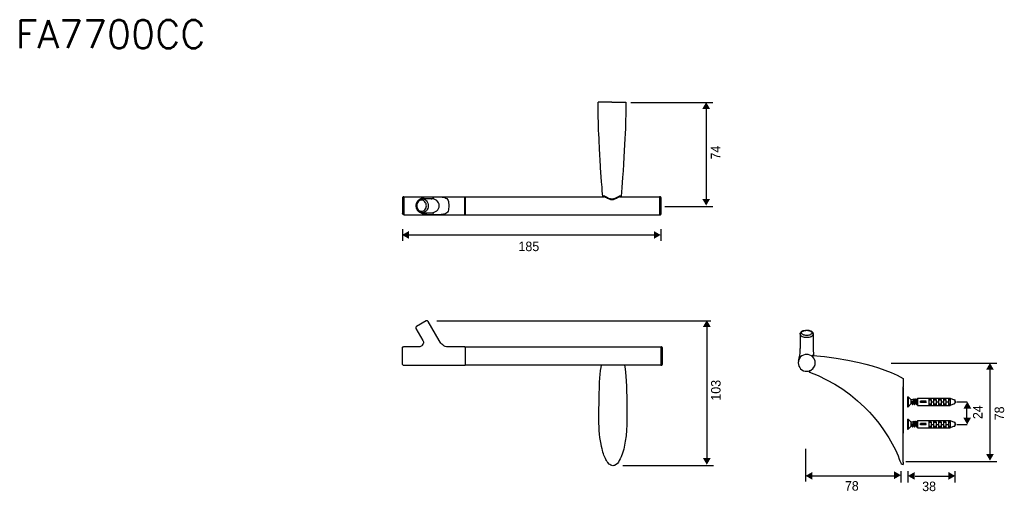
# Model space of a CAD drawing. Extents: x -1942 to -1414, y -1426 to -1174.
import ezdxf

# ---------------------------------------------------------------- set-up
doc = ezdxf.new("R2010")
doc.units = 0
doc.header["$LTSCALE"] = 23.1
doc.header["$MEASUREMENT"] = 0
doc.layers.get('0').update_dxf_attribs({"linetype": 'CONTINUOUS'})
doc.layers.add('_______1', color=160, linetype='CONTINUOUS')
doc.styles.get("Standard").update_dxf_attribs({"font": 'txt.shx', "bigfont": 'whgtxt.shx'})
doc.styles.add('STD', font='txt')

# ---------------------------------------------------------------- blocks, each defined once
blk = doc.blocks.new('AI9-BLK21')
at = {"layer": '_______1', "color": 7}
for p, q in [((-3.342001, 0.690656), (-3.275855, 0.690656)), ((-3.342001, 0.690656), (-3.342001, -0.698062)), ((-3.275855, 0.690656), (-2.845907, 0.260708)), ((-3.275855, 0.690656), (-3.275855, -0.698062)), ((-2.581324, 0.260708), (-2.845907, 0.260708)), ((-2.845907, -0.268115), (-2.845907, 0.260708)), ((-2.515867, 0.392999), (-2.581324, 0.260708)), ((-2.581324, 0.260708), (-2.581324, 0.260708)), ((-2.515867, 0.392999), (-2.515867, 0.359926)), ((-2.449721, 0.227635), (-2.515867, 0.359926)), ((-2.350503, 0.260708), (-2.482794, 0.260708)), ((-2.416648, -0.003876), (-2.449721, 0.227635)), ((-2.284357, 0.392999), (-2.350503, 0.260708)), ((-2.350503, 0.260708), (-2.350503, 0.260708)), ((-2.218211, 0.227635), (-2.251284, 0.359926)), ((-2.085919, 0.260708), (-2.218211, 0.260708)), ((-2.152065, -0.003876), (-2.218211, 0.227635)), ((-2.019773, 0.392999), (-2.085919, 0.260708)), ((-2.085919, 0.260708), (-2.085919, 0.260708)), ((-1.9867, 0.492218), (-0.598671, 0.492218)), ((-1.9867, 0.492218), (-1.9867, -0.532698)), ((-1.9867, 0.326853), (-1.9867, 0.359926)), ((-1.9867, 0.359926), (-1.9867, 0.326853)), ((-0.797109, 0.06227), (-1.557097, 0.06227)), ((-1.557097, -0.10275), (-1.557097, 0.06227)), ((-1.457878, -0.10275), (-1.457878, 0.06227)), ((-0.598671, 0.492218), (-0.598671, 0.492218)), ((-0.598671, 0.492218), (-0.433307, 0.492218)), ((-0.433307, 0.492218), (2.541189, 0.492218)), ((-0.433307, 0.492218), (-0.433307, 0.326853)), ((-0.102922, 0.459145), (-0.433307, 0.459145)), ((-0.102922, 0.426072), (-0.433307, 0.426072)), ((-0.433307, 0.326853), (-0.102922, 0.326853)), ((-0.433307, 0.260708), (-0.102922, 0.260708)), ((-0.433307, 0.260708), (-0.433307, -0.301187)), ((-0.102922, 0.326853), (-0.102922, 0.492218)), ((-0.102922, 0.260708), (-0.102922, -0.499625)), ((0.227807, 0.492218), (0.227807, 0.326853)), ((0.59092, 0.459145), (0.227807, 0.459145)), ((0.59092, 0.426072), (0.227807, 0.426072)), ((0.227807, 0.326853), (0.59092, 0.326853)), ((0.227807, 0.260708), (0.59092, 0.260708)), ((0.227807, 0.260708), (0.227807, -0.499625)), ((0.59092, 0.326853), (0.59092, 0.492218)), ((0.59092, 0.260708), (0.59092, -0.499625)), ((0.921649, 0.492218), (0.921649, 0.326853)), ((1.285107, 0.459145), (0.921649, 0.459145)), ((1.285107, 0.426072), (0.921649, 0.426072)), ((0.921649, 0.326853), (1.285107, 0.326853)), ((0.921649, 0.260708), (1.285107, 0.260708)), ((0.921649, 0.260708), (0.921649, -0.499625)), ((1.285107, 0.326853), (1.285107, 0.492218)), ((1.285107, 0.260708), (1.285107, -0.499625)), ((1.615836, 0.492218), (1.615836, 0.326853)), ((1.946565, 0.459145), (1.615836, 0.459145)), ((1.946565, 0.426072), (1.615836, 0.426072)), ((1.615836, 0.326853), (1.946565, 0.326853)), ((1.615836, 0.260708), (1.946565, 0.260708)), ((1.615836, 0.260708), (1.615836, -0.499625)), ((1.946565, 0.326853), (1.946565, 0.492218)), ((1.946565, 0.260708), (1.946565, -0.499625)), ((2.309678, 0.459145), (2.541189, 0.459145)), ((2.541189, 0.459145), (2.309678, 0.459145)), ((2.309678, 0.459145), (2.309678, 0.326853)), ((2.541189, 0.426072), (2.309678, 0.426072)), ((2.309678, 0.326853), (2.541189, 0.326853)), ((2.309678, 0.260708), (2.541189, 0.260708)), ((2.309678, 0.260708), (2.309678, -0.499625)), ((2.541189, 0.492218), (2.541189, -0.499625)), ((2.541189, 0.492218), (3.070011, 0.260708)), ((3.070011, 0.293781), (3.169229, 0.260708)), ((3.070011, 0.293781), (3.070011, 0.260708)), ((3.169229, 0.260708), (3.169229, -0.268115)), ((3.202302, 0.06227), (3.169229, 0.161489)), ((3.334594, -0.003876), (3.202302, 0.06227)), ((3.235375, 0.029197), (3.202302, 0.06227)), ((3.235375, 0.029197), (3.235375, -0.003876)), ((-3.342001, -0.698062), (-3.275855, -0.698062)), ((-3.275855, -0.698062), (-2.845907, -0.268115)), ((-2.713616, -0.268115), (-2.845907, -0.268115)), ((-2.680543, -0.003876), (-2.779761, -0.003876)), ((-2.746689, -0.268115), (-2.713616, -0.268115)), ((-2.713616, -0.268115), (-2.64747, -0.400406)), ((-2.64747, -0.367333), (-2.614397, -0.268115)), ((-2.64747, -0.400406), (-2.64747, -0.367333)), ((-2.482794, -0.268115), (-2.614397, -0.268115)), ((-2.614397, -0.268115), (-2.614397, -0.268115)), ((-2.482794, -0.268115), (-2.482794, -0.268115)), ((-2.482794, -0.268115), (-2.416648, -0.400406)), ((-2.383575, -0.367333), (-2.350503, -0.268115)), ((-2.218211, -0.268115), (-2.350503, -0.268115)), ((-2.350503, -0.268115), (-2.350503, -0.268115)), ((-2.218211, -0.268115), (-2.218211, -0.268115)), ((-2.218211, -0.268115), (-2.152065, -0.400406)), ((-2.118992, -0.367333), (-2.085919, -0.268115)), ((-1.9867, -0.268115), (-2.085919, -0.268115)), ((-2.085919, -0.268115), (-2.085919, -0.268115)), ((-2.019773, -0.003876), (-1.9867, -0.168896)), ((-1.9867, -0.532698), (-0.598671, -0.532698)), ((-0.797109, -0.10275), (-1.557097, -0.10275)), ((-0.598671, -0.499625), (-0.433307, -0.499625)), ((-0.598671, -0.499625), (-0.598671, -0.532698)), ((-0.433307, -0.301187), (-0.102922, -0.301187)), ((-0.433307, -0.33426), (-0.102922, -0.33426)), ((-0.433307, -0.33426), (-0.433307, -0.499625)), ((-0.102922, -0.433479), (-0.433307, -0.433479)), ((-0.102922, -0.499625), (-0.433307, -0.499625)), ((-0.433307, -0.499625), (-0.102922, -0.499625)), ((-0.102922, -0.036604), (0.227807, -0.036604)), ((-0.102922, -0.499625), (0.227807, -0.499625)), ((-0.102922, -0.499625), (0.227807, -0.499625)), ((0.227807, -0.301187), (0.59092, -0.301187)), ((0.227807, -0.33426), (0.59092, -0.33426)), ((0.59092, -0.433479), (0.227807, -0.433479)), ((0.59092, -0.499625), (0.227807, -0.499625)), ((0.227807, -0.499625), (0.59092, -0.499625)), ((0.59092, -0.036604), (0.921649, -0.036604)), ((0.59092, -0.499625), (0.921649, -0.499625)), ((0.59092, -0.499625), (0.921649, -0.499625)), ((0.921649, -0.301187), (1.285107, -0.301187)), ((0.921649, -0.33426), (1.285107, -0.33426)), ((1.285107, -0.433479), (0.921649, -0.433479)), ((1.285107, -0.499625), (0.921649, -0.499625)), ((0.921649, -0.499625), (1.285107, -0.499625)), ((1.285107, -0.036604), (1.615836, -0.036604)), ((1.285107, -0.499625), (1.615836, -0.499625)), ((1.285107, -0.499625), (1.615836, -0.499625)), ((1.615836, -0.301187), (1.946565, -0.301187)), ((1.615836, -0.33426), (1.946565, -0.33426)), ((1.946565, -0.433479), (1.615836, -0.433479)), ((1.946565, -0.499625), (1.615836, -0.499625)), ((1.615836, -0.499625), (1.946565, -0.499625)), ((1.946565, -0.036604), (2.309678, -0.036604)), ((1.946565, -0.499625), (2.309678, -0.499625)), ((1.946565, -0.499625), (2.309678, -0.499625)), ((2.309678, -0.301187), (2.541189, -0.301187)), ((2.309678, -0.33426), (2.541189, -0.33426)), ((2.541189, -0.433479), (2.309678, -0.433479)), ((2.541189, -0.499625), (2.309678, -0.499625)), ((2.309678, -0.499625), (2.541189, -0.499625)), ((3.070011, -0.301187), (2.541189, -0.499625)), ((3.070011, -0.301187), (3.169229, -0.268115)), ((3.070011, -0.301187), (3.070011, -0.301187)), ((3.169229, -0.003876), (3.169229, -0.036604)), ((3.169229, -0.036604), (3.202302, -0.069677)), ((3.169229, -0.10275), (3.202302, -0.069677)), ((3.202302, -0.069677), (3.235375, -0.135823)), ((3.235375, -0.003876), (3.235375, -0.003876)), ((3.235375, -0.135823), (3.268448, -0.135823)), ((3.301521, -0.036604), (3.268448, -0.135823)), ((3.301521, -0.036604), (3.334594, -0.003876)), ((3.301521, -0.036604), (3.301521, -0.036604))]:
    blk.add_line(p, q, dxfattribs=at)
for points in [[(-2.713616, -0.003876), (-2.680543, -0.201969), (-2.680543, -0.301187), (-2.680543, -0.367333), (-2.64747, -0.367333), (-2.64747, -0.400406), (-2.64747, -0.367333), (-2.614397, -0.367333), (-2.614397, -0.301187), (-2.614397, -0.201969), (-2.581324, -0.003876), (-2.54894, 0.194562), (-2.54894, 0.293781), (-2.54894, 0.326853), (-2.54894, 0.359926), (-2.515867, 0.392999), (-2.515867, 0.359926), (-2.515867, 0.326853), (-2.482794, 0.293781), (-2.482794, 0.194562), (-2.449721, -0.003876), (-2.449721, -0.201969), (-2.416648, -0.301187), (-2.416648, -0.367333), (-2.383575, -0.400406), (-2.383575, -0.367333), (-2.350503, -0.301187), (-2.350503, -0.201969), (-2.31743, -0.003876), (-2.31743, 0.194562), (-2.284357, 0.293781), (-2.284357, 0.326853), (-2.284357, 0.359926), (-2.284357, 0.392999), (-2.251284, 0.392999), (-2.251284, 0.359926), (-2.251284, 0.326853), (-2.251284, 0.293781), (-2.218211, 0.194562), (-2.185138, -0.003876), (-2.185138, -0.201969), (-2.152065, -0.301187), (-2.152065, -0.367333), (-2.118992, -0.400406), (-2.118992, -0.367333), (-2.118992, -0.301187), (-2.085919, -0.201969), (-2.085919, -0.003876), (-2.052846, 0.194562), (-2.052846, 0.293781), (-2.019773, 0.326853), (-2.019773, 0.359926), (-2.019773, 0.392999), (-1.9867, 0.359926), (-1.9867, 0.326853), (-1.9867, 0.293781)], [(-2.581324, 0.260708), (-2.581324, 0.227635), (-2.54894, 0.194562), (-2.54894, 0.128416), (-2.515867, -0.003876)], [(-2.350503, 0.260708), (-2.31743, 0.227635), (-2.31743, 0.194562), (-2.284357, 0.128416), (-2.284357, -0.003876)], [(-2.284357, 0.392999), (-2.251284, 0.392999), (-2.251284, 0.359926)], [(-2.251284, 0.359926), (-2.218211, 0.161489), (-2.185138, -0.003876), (-2.185138, -0.201969), (-2.152065, -0.301187), (-2.152065, -0.400406)], [(-2.085919, 0.260708), (-2.052846, 0.227635), (-2.052846, 0.194562), (-2.019773, 0.128416), (-2.019773, -0.003876)], [(-0.797109, 0.06227), (-0.830182, 0.029197), (-0.830182, -0.003876)], [(3.169229, 0.161489), (3.202302, 0.029197), (3.202302, -0.069677), (3.235375, -0.135823)], [(-2.779761, -0.003876), (-2.779761, -0.135823), (-2.746689, -0.268115)], [(-2.713616, -0.003876), (-2.680543, -0.201969), (-2.680543, -0.301187), (-2.64747, -0.400406)], [(-2.614397, -0.268115), (-2.614397, -0.235042), (-2.64747, -0.201969), (-2.64747, -0.135823), (-2.680543, -0.003876)], [(-2.515867, -0.003876), (-2.515867, -0.135823), (-2.482794, -0.268115)], [(-2.350503, -0.268115), (-2.383575, -0.235042), (-2.383575, -0.201969), (-2.383575, -0.135823), (-2.416648, -0.003876)], [(-2.284357, -0.003876), (-2.251284, -0.135823), (-2.218211, -0.268115)], [(-2.085919, -0.268115), (-2.118992, -0.268115), (-2.118992, -0.235042), (-2.118992, -0.201969), (-2.152065, -0.135823), (-2.152065, -0.003876)], [(-2.152065, -0.400406), (-2.118992, -0.400406), (-2.118992, -0.367333)], [(-0.830182, -0.003876), (-0.830182, -0.036604), (-0.797109, -0.10275)], [(3.301521, -0.036604), (3.268448, -0.036604), (3.235375, -0.003876)]]:
    blk.add_lwpolyline(points, dxfattribs=at)
blk = doc.blocks.new('AI9-BLK22')
at = {"layer": '_______1', "color": 7}
for p, q in [((-3.342001, 0.690656), (-3.275855, 0.690656)), ((-3.342001, 0.690656), (-3.342001, -0.698062)), ((-3.275855, 0.690656), (-2.845907, 0.260708)), ((-3.275855, 0.690656), (-3.275855, -0.698062)), ((-2.581324, 0.260708), (-2.845907, 0.260708)), ((-2.845907, -0.268115), (-2.845907, 0.260708)), ((-2.515867, 0.392999), (-2.581324, 0.260708)), ((-2.581324, 0.260708), (-2.581324, 0.260708)), ((-2.515867, 0.392999), (-2.515867, 0.359926)), ((-2.449721, 0.227635), (-2.515867, 0.359926)), ((-2.350503, 0.260708), (-2.482794, 0.260708)), ((-2.416648, -0.003876), (-2.449721, 0.227635)), ((-2.284357, 0.392999), (-2.350503, 0.260708)), ((-2.350503, 0.260708), (-2.350503, 0.260708)), ((-2.218211, 0.227635), (-2.251284, 0.359926)), ((-2.085919, 0.260708), (-2.218211, 0.260708)), ((-2.152065, -0.003876), (-2.218211, 0.227635)), ((-2.019773, 0.392999), (-2.085919, 0.260708)), ((-2.085919, 0.260708), (-2.085919, 0.260708)), ((-1.9867, 0.492218), (-0.598671, 0.492218)), ((-1.9867, 0.492218), (-1.9867, -0.532698)), ((-1.9867, 0.326853), (-1.9867, 0.359926)), ((-1.9867, 0.359926), (-1.9867, 0.326853)), ((-0.797109, 0.06227), (-1.557097, 0.06227)), ((-1.557097, -0.10275), (-1.557097, 0.06227)), ((-1.457878, -0.10275), (-1.457878, 0.06227)), ((-0.598671, 0.492218), (-0.598671, 0.492218)), ((-0.598671, 0.492218), (-0.433307, 0.492218)), ((-0.433307, 0.492218), (2.541189, 0.492218)), ((-0.433307, 0.492218), (-0.433307, 0.326853)), ((-0.102922, 0.459145), (-0.433307, 0.459145)), ((-0.102922, 0.426072), (-0.433307, 0.426072)), ((-0.433307, 0.326853), (-0.102922, 0.326853)), ((-0.433307, 0.260708), (-0.102922, 0.260708)), ((-0.433307, 0.260708), (-0.433307, -0.301187)), ((-0.102922, 0.326853), (-0.102922, 0.492218)), ((-0.102922, 0.260708), (-0.102922, -0.499625)), ((0.227807, 0.492218), (0.227807, 0.326853)), ((0.59092, 0.459145), (0.227807, 0.459145)), ((0.59092, 0.426072), (0.227807, 0.426072)), ((0.227807, 0.326853), (0.59092, 0.326853)), ((0.227807, 0.260708), (0.59092, 0.260708)), ((0.227807, 0.260708), (0.227807, -0.499625)), ((0.59092, 0.326853), (0.59092, 0.492218)), ((0.59092, 0.260708), (0.59092, -0.499625)), ((0.921649, 0.492218), (0.921649, 0.326853)), ((1.285107, 0.459145), (0.921649, 0.459145)), ((1.285107, 0.426072), (0.921649, 0.426072)), ((0.921649, 0.326853), (1.285107, 0.326853)), ((0.921649, 0.260708), (1.285107, 0.260708)), ((0.921649, 0.260708), (0.921649, -0.499625)), ((1.285107, 0.326853), (1.285107, 0.492218)), ((1.285107, 0.260708), (1.285107, -0.499625)), ((1.615836, 0.492218), (1.615836, 0.326853)), ((1.946565, 0.459145), (1.615836, 0.459145)), ((1.946565, 0.426072), (1.615836, 0.426072)), ((1.615836, 0.326853), (1.946565, 0.326853)), ((1.615836, 0.260708), (1.946565, 0.260708)), ((1.615836, 0.260708), (1.615836, -0.499625)), ((1.946565, 0.326853), (1.946565, 0.492218)), ((1.946565, 0.260708), (1.946565, -0.499625)), ((2.309678, 0.459145), (2.541189, 0.459145)), ((2.541189, 0.459145), (2.309678, 0.459145)), ((2.309678, 0.459145), (2.309678, 0.326853)), ((2.541189, 0.426072), (2.309678, 0.426072)), ((2.309678, 0.326853), (2.541189, 0.326853)), ((2.309678, 0.260708), (2.541189, 0.260708)), ((2.309678, 0.260708), (2.309678, -0.499625)), ((2.541189, 0.492218), (2.541189, -0.499625)), ((2.541189, 0.492218), (3.070011, 0.260708)), ((3.070011, 0.293781), (3.169229, 0.260708)), ((3.070011, 0.293781), (3.070011, 0.260708)), ((3.169229, 0.260708), (3.169229, -0.268115)), ((3.202302, 0.06227), (3.169229, 0.161489)), ((3.334594, -0.003876), (3.202302, 0.06227)), ((3.235375, 0.029197), (3.202302, 0.06227)), ((3.235375, 0.029197), (3.235375, -0.003876)), ((-3.342001, -0.698062), (-3.275855, -0.698062)), ((-3.275855, -0.698062), (-2.845907, -0.268115)), ((-2.713616, -0.268115), (-2.845907, -0.268115)), ((-2.680543, -0.003876), (-2.779761, -0.003876)), ((-2.746689, -0.268115), (-2.713616, -0.268115)), ((-2.713616, -0.268115), (-2.64747, -0.400406)), ((-2.64747, -0.367333), (-2.614397, -0.268115)), ((-2.64747, -0.400406), (-2.64747, -0.367333)), ((-2.482794, -0.268115), (-2.614397, -0.268115)), ((-2.614397, -0.268115), (-2.614397, -0.268115)), ((-2.482794, -0.268115), (-2.482794, -0.268115)), ((-2.482794, -0.268115), (-2.416648, -0.400406)), ((-2.383575, -0.367333), (-2.350503, -0.268115)), ((-2.218211, -0.268115), (-2.350503, -0.268115)), ((-2.350503, -0.268115), (-2.350503, -0.268115)), ((-2.218211, -0.268115), (-2.218211, -0.268115)), ((-2.218211, -0.268115), (-2.152065, -0.400406)), ((-2.118992, -0.367333), (-2.085919, -0.268115)), ((-1.9867, -0.268115), (-2.085919, -0.268115)), ((-2.085919, -0.268115), (-2.085919, -0.268115)), ((-2.019773, -0.003876), (-1.9867, -0.168896)), ((-1.9867, -0.532698), (-0.598671, -0.532698)), ((-0.797109, -0.10275), (-1.557097, -0.10275)), ((-0.598671, -0.499625), (-0.433307, -0.499625)), ((-0.598671, -0.499625), (-0.598671, -0.532698)), ((-0.433307, -0.301187), (-0.102922, -0.301187)), ((-0.433307, -0.33426), (-0.102922, -0.33426)), ((-0.433307, -0.33426), (-0.433307, -0.499625)), ((-0.102922, -0.433479), (-0.433307, -0.433479)), ((-0.102922, -0.499625), (-0.433307, -0.499625)), ((-0.433307, -0.499625), (-0.102922, -0.499625)), ((-0.102922, -0.036604), (0.227807, -0.036604)), ((-0.102922, -0.499625), (0.227807, -0.499625)), ((-0.102922, -0.499625), (0.227807, -0.499625)), ((0.227807, -0.301187), (0.59092, -0.301187)), ((0.227807, -0.33426), (0.59092, -0.33426)), ((0.59092, -0.433479), (0.227807, -0.433479)), ((0.59092, -0.499625), (0.227807, -0.499625)), ((0.227807, -0.499625), (0.59092, -0.499625)), ((0.59092, -0.036604), (0.921649, -0.036604)), ((0.59092, -0.499625), (0.921649, -0.499625)), ((0.59092, -0.499625), (0.921649, -0.499625)), ((0.921649, -0.301187), (1.285107, -0.301187)), ((0.921649, -0.33426), (1.285107, -0.33426)), ((1.285107, -0.433479), (0.921649, -0.433479)), ((1.285107, -0.499625), (0.921649, -0.499625)), ((0.921649, -0.499625), (1.285107, -0.499625)), ((1.285107, -0.036604), (1.615836, -0.036604)), ((1.285107, -0.499625), (1.615836, -0.499625)), ((1.285107, -0.499625), (1.615836, -0.499625)), ((1.615836, -0.301187), (1.946565, -0.301187)), ((1.615836, -0.33426), (1.946565, -0.33426)), ((1.946565, -0.433479), (1.615836, -0.433479)), ((1.946565, -0.499625), (1.615836, -0.499625)), ((1.615836, -0.499625), (1.946565, -0.499625)), ((1.946565, -0.036604), (2.309678, -0.036604)), ((1.946565, -0.499625), (2.309678, -0.499625)), ((1.946565, -0.499625), (2.309678, -0.499625)), ((2.309678, -0.301187), (2.541189, -0.301187)), ((2.309678, -0.33426), (2.541189, -0.33426)), ((2.541189, -0.433479), (2.309678, -0.433479)), ((2.541189, -0.499625), (2.309678, -0.499625)), ((2.309678, -0.499625), (2.541189, -0.499625)), ((3.070011, -0.301187), (2.541189, -0.499625)), ((3.070011, -0.301187), (3.169229, -0.268115)), ((3.070011, -0.301187), (3.070011, -0.301187)), ((3.169229, -0.003876), (3.169229, -0.036604)), ((3.169229, -0.036604), (3.202302, -0.069677)), ((3.169229, -0.10275), (3.202302, -0.069677)), ((3.202302, -0.069677), (3.235375, -0.135823)), ((3.235375, -0.003876), (3.235375, -0.003876)), ((3.235375, -0.135823), (3.268448, -0.135823)), ((3.301521, -0.036604), (3.268448, -0.135823)), ((3.301521, -0.036604), (3.334594, -0.003876)), ((3.301521, -0.036604), (3.301521, -0.036604))]:
    blk.add_line(p, q, dxfattribs=at)
for points in [[(-2.713616, -0.003876), (-2.680543, -0.201969), (-2.680543, -0.301187), (-2.680543, -0.367333), (-2.64747, -0.367333), (-2.64747, -0.400406), (-2.64747, -0.367333), (-2.614397, -0.367333), (-2.614397, -0.301187), (-2.614397, -0.201969), (-2.581324, -0.003876), (-2.54894, 0.194562), (-2.54894, 0.293781), (-2.54894, 0.326853), (-2.54894, 0.359926), (-2.515867, 0.392999), (-2.515867, 0.359926), (-2.515867, 0.326853), (-2.482794, 0.293781), (-2.482794, 0.194562), (-2.449721, -0.003876), (-2.449721, -0.201969), (-2.416648, -0.301187), (-2.416648, -0.367333), (-2.383575, -0.400406), (-2.383575, -0.367333), (-2.350503, -0.301187), (-2.350503, -0.201969), (-2.31743, -0.003876), (-2.31743, 0.194562), (-2.284357, 0.293781), (-2.284357, 0.326853), (-2.284357, 0.359926), (-2.284357, 0.392999), (-2.251284, 0.392999), (-2.251284, 0.359926), (-2.251284, 0.326853), (-2.251284, 0.293781), (-2.218211, 0.194562), (-2.185138, -0.003876), (-2.185138, -0.201969), (-2.152065, -0.301187), (-2.152065, -0.367333), (-2.118992, -0.400406), (-2.118992, -0.367333), (-2.118992, -0.301187), (-2.085919, -0.201969), (-2.085919, -0.003876), (-2.052846, 0.194562), (-2.052846, 0.293781), (-2.019773, 0.326853), (-2.019773, 0.359926), (-2.019773, 0.392999), (-1.9867, 0.359926), (-1.9867, 0.326853), (-1.9867, 0.293781)], [(-2.581324, 0.260708), (-2.581324, 0.227635), (-2.54894, 0.194562), (-2.54894, 0.128416), (-2.515867, -0.003876)], [(-2.350503, 0.260708), (-2.31743, 0.227635), (-2.31743, 0.194562), (-2.284357, 0.128416), (-2.284357, -0.003876)], [(-2.284357, 0.392999), (-2.251284, 0.392999), (-2.251284, 0.359926)], [(-2.251284, 0.359926), (-2.218211, 0.161489), (-2.185138, -0.003876), (-2.185138, -0.201969), (-2.152065, -0.301187), (-2.152065, -0.400406)], [(-2.085919, 0.260708), (-2.052846, 0.227635), (-2.052846, 0.194562), (-2.019773, 0.128416), (-2.019773, -0.003876)], [(-0.797109, 0.06227), (-0.830182, 0.029197), (-0.830182, -0.003876)], [(3.169229, 0.161489), (3.202302, 0.029197), (3.202302, -0.069677), (3.235375, -0.135823)], [(-2.779761, -0.003876), (-2.779761, -0.135823), (-2.746689, -0.268115)], [(-2.713616, -0.003876), (-2.680543, -0.201969), (-2.680543, -0.301187), (-2.64747, -0.400406)], [(-2.614397, -0.268115), (-2.614397, -0.235042), (-2.64747, -0.201969), (-2.64747, -0.135823), (-2.680543, -0.003876)], [(-2.515867, -0.003876), (-2.515867, -0.135823), (-2.482794, -0.268115)], [(-2.350503, -0.268115), (-2.383575, -0.235042), (-2.383575, -0.201969), (-2.383575, -0.135823), (-2.416648, -0.003876)], [(-2.284357, -0.003876), (-2.251284, -0.135823), (-2.218211, -0.268115)], [(-2.085919, -0.268115), (-2.118992, -0.268115), (-2.118992, -0.235042), (-2.118992, -0.201969), (-2.152065, -0.135823), (-2.152065, -0.003876)], [(-2.152065, -0.400406), (-2.118992, -0.400406), (-2.118992, -0.367333)], [(-0.830182, -0.003876), (-0.830182, -0.036604), (-0.797109, -0.10275)], [(3.301521, -0.036604), (3.268448, -0.036604), (3.235375, -0.003876)]]:
    blk.add_lwpolyline(points, dxfattribs=at)

msp = doc.modelspace()

# ---------------------------------------------------------------- hatches: boundary and pattern name
at = {"layer": '_______1'}
for points in [[(-1574.06, -1221.38), (-1576.13, -1221.38), (-1575.09, -1219.59), (-1574.06, -1217.79), (-1573.02, -1219.59), (-1571.98, -1221.38)], [(-1574.05, -1269.57), (-1571.98, -1269.57), (-1573.02, -1271.37), (-1574.05, -1273.17), (-1575.09, -1271.37), (-1576.13, -1269.57)], [(-1733.28, -1288.87), (-1733.28, -1290.95), (-1735.08, -1289.91), (-1736.87, -1288.87), (-1735.08, -1287.83), (-1733.28, -1286.8)], [(-1602.04, -1288.87), (-1602.04, -1286.8), (-1600.24, -1287.83), (-1598.44, -1288.87), (-1600.24, -1289.91), (-1602.04, -1290.95)], [(-1573.71, -1338.09), (-1575.79, -1338.09), (-1574.75, -1336.29), (-1573.71, -1334.5), (-1572.67, -1336.29), (-1571.64, -1338.09)], [(-1422.07, -1361.04), (-1424.15, -1361.04), (-1423.11, -1359.24), (-1422.07, -1357.45), (-1421.04, -1359.24), (-1420, -1361.04)], [(-1434.17, -1381.79), (-1436.24, -1381.79), (-1435.2, -1379.99), (-1434.17, -1378.2), (-1433.13, -1379.99), (-1432.09, -1381.79)], [(-1434.28, -1386.71), (-1432.21, -1386.71), (-1433.24, -1388.51), (-1434.28, -1390.31), (-1435.32, -1388.51), (-1436.36, -1386.71)], [(-1422.07, -1406.14), (-1420, -1406.14), (-1421.04, -1407.94), (-1422.07, -1409.73), (-1423.11, -1407.94), (-1424.15, -1406.14)], [(-1573.71, -1408.32), (-1571.64, -1408.32), (-1572.67, -1410.12), (-1573.71, -1411.91), (-1574.75, -1410.12), (-1575.79, -1408.32)], [(-1517.2, -1417.84), (-1517.2, -1419.92), (-1518.99, -1418.88), (-1520.79, -1417.84), (-1518.99, -1416.81), (-1517.2, -1415.77)], [(-1473.39, -1417.5), (-1473.39, -1415.43), (-1471.59, -1416.46), (-1469.79, -1417.5), (-1471.59, -1418.54), (-1473.39, -1419.58)], [(-1462.39, -1417.88), (-1462.39, -1419.95), (-1464.19, -1418.91), (-1465.99, -1417.88), (-1464.19, -1416.84), (-1462.39, -1415.8)], [(-1444.31, -1417.88), (-1444.31, -1415.8), (-1442.51, -1416.84), (-1440.71, -1417.88), (-1442.51, -1418.91), (-1444.31, -1419.95)]]:
    msp.add_hatch(color=2, dxfattribs=at).paths.add_polyline_path(points)

# ---------------------------------------------------------------- linework, layer by layer
at = {"layer": '_______1', "color": 7}
for p, q in [((-1624.51, -1217.84), (-1631.95, -1217.84)), ((-1624.51, -1217.84), (-1617, -1217.84)), ((-1624.51, -1217.84), (-1624.51, -1217.84)), ((-1736.72, -1269.09), (-1736.72, -1273.25)), ((-1736.72, -1269.09), (-1736.72, -1269.09)), ((-1735.95, -1268.38), (-1703.29, -1268.38)), ((-1735.95, -1268.38), (-1735.95, -1278.13)), ((-1726.26, -1269.53), (-1726.13, -1269.47)), ((-1721.32, -1269.47), (-1726.13, -1269.47)), ((-1719.91, -1268.38), (-1719.85, -1268.38)), ((-1703.29, -1268.38), (-1703.17, -1268.38)), ((-1703.29, -1278.06), (-1703.29, -1268.44)), ((-1703.1, -1268.51), (-1703.17, -1268.38)), ((-1703.04, -1268.38), (-1703.04, -1278.13)), ((-1703.04, -1268.38), (-1628.87, -1268.38)), ((-1628.93, -1268.38), (-1629, -1268.38)), ((-1620.08, -1268.38), (-1599.04, -1268.38)), ((-1620.02, -1268.38), (-1620.02, -1268.38)), ((-1599.04, -1268.38), (-1599.04, -1278.13)), ((-1598.65, -1268.38), (-1598.84, -1268.38)), ((-1598.84, -1268.38), (-1598.84, -1273.25)), ((-1598.65, -1273.25), (-1598.65, -1268.38)), ((-1598.33, -1268.76), (-1598.33, -1273.25)), ((-1736.72, -1273.25), (-1736.72, -1277.36)), ((-1598.84, -1273.25), (-1598.84, -1278.13)), ((-1598.65, -1278.13), (-1598.65, -1273.25)), ((-1598.33, -1273.25), (-1598.33, -1273.25)), ((-1598.33, -1273.25), (-1598.33, -1273.25)), ((-1598.33, -1273.25), (-1598.33, -1277.74)), ((-1735.95, -1278.13), (-1703.29, -1278.13)), ((-1726.52, -1276.2), (-1726.52, -1276.2)), ((-1726.52, -1276.2), (-1726.52, -1276.2)), ((-1726.13, -1276.97), (-1726.33, -1276.97)), ((-1726.13, -1276.97), (-1721.32, -1276.97)), ((-1719.91, -1278.06), (-1719.91, -1278.06)), ((-1703.29, -1278.13), (-1703.17, -1278.06)), ((-1703.17, -1278.06), (-1703.1, -1277.94)), ((-1703.04, -1278.13), (-1599.04, -1278.13)), ((-1598.84, -1278.13), (-1598.65, -1278.13)), ((-1729.47, -1338.93), (-1725.75, -1345.41)), ((-1724.02, -1334.89), (-1729.21, -1337.91)), ((-1717.03, -1345.41), (-1722.99, -1335.15)), ((-1523.65, -1341.75), (-1523.71, -1341.88)), ((-1523.71, -1342.07), (-1523.71, -1341.82)), ((-1523.71, -1341.88), (-1523.71, -1349.71)), ((-1516.78, -1341.82), (-1516.78, -1342.07)), ((-1516.72, -1341.88), (-1516.72, -1349.71)), ((-1736.91, -1349.58), (-1736.91, -1357.85)), ((-1728, -1348.81), (-1736.14, -1348.81)), ((-1703.23, -1348.81), (-1711.89, -1348.81)), ((-1703.04, -1348.81), (-1703.04, -1358.62)), ((-1703.04, -1348.81), (-1598.39, -1348.81)), ((-1598.01, -1348.81), (-1598.2, -1348.81)), ((-1597.69, -1349.19), (-1597.69, -1353.75)), ((-1516.72, -1349.71), (-1516.52, -1353.43)), ((-1597.69, -1353.75), (-1597.69, -1358.24)), ((-1516.46, -1354.84), (-1517.17, -1354)), ((-1736.14, -1358.62), (-1703.23, -1358.62)), ((-1598.2, -1358.62), (-1598.01, -1358.62)), ((-1515.76, -1358.17), (-1515.69, -1357.34)), ((-1515.76, -1357.66), (-1515.69, -1357.34)), ((-1518.77, -1361.64), (-1518.58, -1361.57)), ((-1468.6, -1365.74), (-1468.6, -1370.23)), ((-1468.6, -1410.51), (-1468.6, -1370.23)), ((-1468.6, -1370.62), (-1468.6, -1395.05)), ((-1468.6, -1410.51), (-1468.6, -1411.79))]:
    msp.add_line(p, q, dxfattribs=at)
at = {"layer": '_______1', "color": 2}
for p, q in [((-1614.37, -1217.88), (-1570.46, -1217.88)), ((-1573.88, -1271.37), (-1573.88, -1221.38)), ((-1596.13, -1273.59), (-1570.46, -1273.59)), ((-1736.6, -1285.79), (-1736.6, -1291.95)), ((-1598.37, -1285.79), (-1598.37, -1291.95)), ((-1733.28, -1288.72), (-1599.66, -1288.72)), ((-1718.3, -1334.81), (-1571.6, -1334.81)), ((-1573.54, -1409.43), (-1573.54, -1336.75)), ((-1475.06, -1357.53), (-1418.48, -1357.53)), ((-1421.9, -1408.54), (-1421.9, -1361.04)), ((-1439.59, -1378.23), (-1434.34, -1378.23)), ((-1434.45, -1387.68), (-1434.45, -1379.75)), ((-1439.59, -1390.38), (-1434.34, -1390.38)), ((-1520.88, -1403.4), (-1520.88, -1420.89)), ((-1618.72, -1412.34), (-1570.11, -1412.34)), ((-1467.08, -1410.16), (-1418.47, -1410.16)), ((-1518.54, -1417.88), (-1472.32, -1417.88)), ((-1469.72, -1415.31), (-1469.72, -1421.47)), ((-1466.07, -1415.31), (-1466.07, -1421.47)), ((-1462.14, -1418.05), (-1442.6, -1418.05)), ((-1440.8, -1415.31), (-1440.8, -1421.47))]:
    msp.add_line(p, q, dxfattribs=at)
at = {"layer": '_______1', "color": 7}
for points in [[(-1629.45, -1268.12), (-1629.51, -1267.03), (-1629.7, -1265.11), (-1629.83, -1263.25), (-1630.03, -1260.43), (-1630.28, -1257.67), (-1630.6, -1252.86), (-1630.86, -1248.18), (-1630.99, -1246.64), (-1631.05, -1245.1), (-1631.12, -1243.43), (-1631.24, -1241.51), (-1631.37, -1239.45), (-1631.43, -1237.21), (-1631.56, -1234.9), (-1631.63, -1232.72), (-1631.69, -1230.47), (-1631.76, -1228.23), (-1631.82, -1225.98), (-1631.88, -1224.19), (-1631.95, -1222.39), (-1631.95, -1220.72), (-1631.95, -1219.12), (-1631.95, -1217.84)], [(-1617, -1217.84), (-1617, -1218.74), (-1617, -1219.76), (-1617.06, -1220.79), (-1617.06, -1221.75), (-1617.06, -1222.78), (-1617.13, -1224.89), (-1617.19, -1227.14), (-1617.26, -1229.38), (-1617.32, -1231.82), (-1617.45, -1234.51), (-1617.58, -1237.34), (-1617.71, -1240.35), (-1617.9, -1243.75), (-1618.09, -1247.28), (-1618.28, -1250.93), (-1618.54, -1254.59), (-1618.8, -1258.18), (-1618.99, -1260.87), (-1619.18, -1263.51), (-1619.38, -1266.01), (-1619.57, -1268.12)], [(-1735.95, -1268.38), (-1736.27, -1268.44), (-1736.53, -1268.64), (-1736.66, -1268.89), (-1736.72, -1269.09)], [(-1726.26, -1269.47), (-1726.65, -1269.53), (-1727.03, -1269.66), (-1727.42, -1269.79), (-1727.74, -1269.98), (-1728.12, -1270.24), (-1728.44, -1270.56), (-1728.7, -1270.82), (-1728.83, -1271.07), (-1728.96, -1271.27), (-1729.09, -1271.59), (-1729.28, -1271.91), (-1729.34, -1272.42), (-1729.47, -1272.93), (-1729.47, -1273.64), (-1729.34, -1274.28), (-1729.15, -1274.86), (-1728.89, -1275.31), (-1728.76, -1275.56), (-1728.64, -1275.76), (-1728.44, -1275.95), (-1728.25, -1276.14), (-1727.93, -1276.4), (-1727.48, -1276.65), (-1727.16, -1276.78), (-1726.71, -1276.91), (-1726.26, -1276.97)], [(-1726.52, -1270.24), (-1726.97, -1270.3), (-1727.48, -1270.5), (-1727.93, -1270.75), (-1728.32, -1271.14), (-1728.64, -1271.59), (-1728.89, -1272.1), (-1729.02, -1272.68), (-1729.09, -1273.25)], [(-1727.03, -1269.6), (-1726.78, -1269.41), (-1726.33, -1269.02), (-1725.75, -1268.83), (-1725.11, -1268.64), (-1724.4, -1268.51), (-1723.7, -1268.44), (-1722.93, -1268.44), (-1721.96, -1268.38), (-1720.94, -1268.38), (-1719.91, -1268.38)], [(-1726.52, -1270.24), (-1726.45, -1269.92), (-1726.33, -1269.66), (-1726.26, -1269.53), (-1726.13, -1269.47)], [(-1723.89, -1273.25), (-1723.95, -1272.68), (-1724.08, -1272.1), (-1724.34, -1271.59), (-1724.66, -1271.14), (-1725.04, -1270.75), (-1725.49, -1270.5), (-1726.01, -1270.3), (-1726.52, -1270.24)], [(-1726.13, -1269.47), (-1725.49, -1269.53), (-1724.85, -1269.79), (-1724.34, -1270.11), (-1723.82, -1270.56), (-1723.44, -1271.14), (-1723.12, -1271.78), (-1722.93, -1272.48), (-1722.86, -1273.25), (-1722.93, -1273.96), (-1723.12, -1274.66), (-1723.44, -1275.31), (-1723.82, -1275.88), (-1724.34, -1276.33), (-1724.85, -1276.72), (-1725.49, -1276.91), (-1726.13, -1276.97)], [(-1721.32, -1269.47), (-1721.32, -1269.53), (-1721.19, -1269.53), (-1721, -1269.47), (-1720.75, -1269.41), (-1720.42, -1269.21), (-1720.17, -1268.96), (-1719.98, -1268.76), (-1719.85, -1268.51), (-1719.85, -1268.38)], [(-1716.96, -1273.25), (-1717.03, -1272.87), (-1717.09, -1272.42), (-1717.34, -1271.71), (-1717.79, -1271.07), (-1718.37, -1270.5), (-1719.01, -1270.05), (-1719.78, -1269.73), (-1720.49, -1269.53), (-1721.32, -1269.47)], [(-1719.85, -1268.38), (-1718.82, -1268.38), (-1717.79, -1268.38), (-1716.83, -1268.44), (-1716.06, -1268.44), (-1715.36, -1268.57), (-1714.65, -1268.64), (-1714.01, -1268.83), (-1713.5, -1269.09), (-1712.98, -1269.41), (-1712.6, -1269.85), (-1712.28, -1270.37), (-1712.08, -1271.01), (-1711.96, -1271.71), (-1711.89, -1272.48), (-1711.89, -1273.25)], [(-1703.1, -1268.51), (-1703.04, -1268.51), (-1703.04, -1268.57)], [(-1629.26, -1267.99), (-1629.38, -1267.99), (-1629.45, -1268.06), (-1629.45, -1268.12)], [(-1629.38, -1268.38), (-1629.38, -1268.25), (-1629.45, -1268.12)], [(-1624.51, -1269.66), (-1624.96, -1269.66), (-1625.34, -1269.53), (-1626.11, -1269.28), (-1626.82, -1269.02), (-1627.46, -1268.7), (-1628.04, -1268.44), (-1628.55, -1268.19), (-1628.93, -1268.06), (-1629.26, -1267.99)], [(-1624.51, -1270.11), (-1625.09, -1269.98), (-1625.79, -1269.79), (-1626.37, -1269.53), (-1626.94, -1269.28), (-1627.46, -1269.02), (-1627.91, -1268.76), (-1628.36, -1268.57), (-1628.74, -1268.44), (-1628.87, -1268.38), (-1628.93, -1268.38)], [(-1619.76, -1267.99), (-1620.02, -1268.06), (-1620.47, -1268.19), (-1620.98, -1268.44), (-1621.56, -1268.7), (-1622.2, -1269.02), (-1622.9, -1269.28), (-1623.61, -1269.53), (-1624.06, -1269.66), (-1624.51, -1269.66)], [(-1620.02, -1268.38), (-1620.14, -1268.38), (-1620.27, -1268.44), (-1620.66, -1268.57), (-1621.11, -1268.76), (-1621.56, -1269.02), (-1622.07, -1269.28), (-1622.65, -1269.53), (-1623.42, -1269.85), (-1623.93, -1269.98), (-1624.51, -1270.11)], [(-1624.51, -1269.66), (-1624.51, -1269.79), (-1624.51, -1269.92), (-1624.51, -1269.98), (-1624.51, -1270.05), (-1624.51, -1270.11)], [(-1619.57, -1268.12), (-1619.57, -1268.06), (-1619.63, -1267.99), (-1619.76, -1267.99)], [(-1619.57, -1268.12), (-1619.57, -1268.25), (-1619.63, -1268.38)], [(-1598.84, -1268.38), (-1598.97, -1268.44), (-1599.04, -1268.57)], [(-1598.33, -1268.76), (-1598.33, -1268.57), (-1598.52, -1268.44), (-1598.65, -1268.38)], [(-1729.09, -1273.25), (-1729.02, -1273.83), (-1728.89, -1274.41), (-1728.64, -1274.92), (-1728.32, -1275.37), (-1727.93, -1275.69), (-1727.48, -1276.01), (-1727.03, -1276.14), (-1726.52, -1276.2)], [(-1726.52, -1276.2), (-1726.01, -1276.14), (-1725.49, -1276.01), (-1725.04, -1275.69), (-1724.66, -1275.37), (-1724.34, -1274.92), (-1724.08, -1274.41), (-1723.95, -1273.83), (-1723.89, -1273.25)], [(-1721.32, -1276.97), (-1720.49, -1276.91), (-1719.78, -1276.72), (-1719.01, -1276.4), (-1718.37, -1275.95), (-1717.79, -1275.44), (-1717.34, -1274.73), (-1717.09, -1274.02), (-1717.03, -1273.64), (-1716.96, -1273.25)], [(-1711.89, -1273.25), (-1711.89, -1274.02), (-1711.96, -1274.73), (-1712.08, -1275.44), (-1712.28, -1276.07), (-1712.6, -1276.65), (-1712.98, -1277.1), (-1713.5, -1277.42), (-1714.07, -1277.68), (-1714.72, -1277.81), (-1715.36, -1277.94), (-1716.06, -1278), (-1716.83, -1278.06), (-1717.86, -1278.06), (-1718.88, -1278.06), (-1719.91, -1278.06)], [(-1735.95, -1278.13), (-1736.27, -1278), (-1736.53, -1277.81), (-1736.66, -1277.62), (-1736.72, -1277.36)], [(-1719.91, -1278.06), (-1720.94, -1278.06), (-1721.96, -1278.06), (-1722.99, -1278.06), (-1723.7, -1278), (-1724.4, -1277.94), (-1725.11, -1277.81), (-1725.75, -1277.68), (-1726.33, -1277.42), (-1726.78, -1277.1), (-1727.03, -1276.85)], [(-1726.52, -1276.2), (-1726.45, -1276.52), (-1726.33, -1276.78), (-1726.26, -1276.91), (-1726.13, -1276.97)], [(-1721.13, -1276.97), (-1721, -1276.97), (-1720.75, -1277.1), (-1720.42, -1277.23), (-1720.17, -1277.49), (-1720.04, -1277.74), (-1719.91, -1277.94), (-1719.91, -1278.06)], [(-1703.1, -1277.94), (-1703.04, -1277.94), (-1703.04, -1277.87)], [(-1599.04, -1277.87), (-1598.97, -1278), (-1598.84, -1278.13)], [(-1598.65, -1278.13), (-1598.52, -1278.06), (-1598.33, -1277.94), (-1598.33, -1277.74)], [(-1729.21, -1337.91), (-1729.41, -1338.1), (-1729.53, -1338.29), (-1729.6, -1338.55), (-1729.53, -1338.8), (-1729.47, -1338.93)], [(-1722.99, -1335.15), (-1723.12, -1334.96), (-1723.37, -1334.83), (-1723.57, -1334.83), (-1723.82, -1334.83), (-1724.02, -1334.89)], [(-1523.71, -1341.75), (-1523.65, -1341.5), (-1523.58, -1341.31), (-1523.39, -1340.98), (-1523.2, -1340.73), (-1523.01, -1340.6), (-1522.75, -1340.41), (-1522.43, -1340.28), (-1522.04, -1340.09), (-1521.53, -1339.96), (-1520.89, -1339.83), (-1520.57, -1339.83), (-1520.18, -1339.83), (-1519.61, -1339.83), (-1519.09, -1339.89), (-1518.64, -1340.02), (-1518.26, -1340.15), (-1517.94, -1340.28), (-1517.68, -1340.47), (-1517.36, -1340.66), (-1517.17, -1340.86), (-1516.97, -1341.11), (-1516.85, -1341.43), (-1516.78, -1341.82)], [(-1523.01, -1341.31), (-1523.33, -1341.37), (-1523.58, -1341.5), (-1523.65, -1341.69), (-1523.71, -1341.88)], [(-1523.71, -1341.88), (-1523.65, -1342.27), (-1523.46, -1342.59), (-1523.13, -1342.91), (-1522.68, -1343.16), (-1522.17, -1343.36), (-1521.53, -1343.55), (-1520.89, -1343.61), (-1520.25, -1343.68), (-1519.54, -1343.61), (-1518.9, -1343.55), (-1518.26, -1343.36), (-1517.74, -1343.16), (-1517.3, -1342.91), (-1516.97, -1342.59), (-1516.78, -1342.27), (-1516.78, -1342.07)], [(-1523.01, -1341.31), (-1522.94, -1341.05), (-1522.81, -1340.79), (-1522.56, -1340.53), (-1522.17, -1340.34), (-1521.79, -1340.15), (-1521.27, -1340.02), (-1520.76, -1339.96), (-1520.25, -1339.89)], [(-1520.25, -1342.72), (-1520.76, -1342.65), (-1521.27, -1342.59), (-1521.79, -1342.46), (-1522.17, -1342.27), (-1522.56, -1342.07), (-1522.81, -1341.82), (-1522.94, -1341.56), (-1523.01, -1341.31)], [(-1520.25, -1339.89), (-1519.67, -1339.96), (-1519.16, -1340.02), (-1518.71, -1340.15), (-1518.26, -1340.34), (-1517.94, -1340.53), (-1517.68, -1340.79), (-1517.49, -1341.05), (-1517.42, -1341.31)], [(-1517.42, -1341.31), (-1517.49, -1341.56), (-1517.68, -1341.82), (-1517.94, -1342.07), (-1518.26, -1342.27), (-1518.71, -1342.46), (-1519.16, -1342.59), (-1519.67, -1342.65), (-1520.25, -1342.72)], [(-1517.42, -1341.31), (-1517.17, -1341.37), (-1516.91, -1341.5), (-1516.78, -1341.69), (-1516.78, -1341.82)], [(-1736.14, -1348.81), (-1736.4, -1348.87), (-1736.59, -1349), (-1736.79, -1349.19), (-1736.85, -1349.45), (-1736.91, -1349.58)], [(-1725.75, -1345.41), (-1725.56, -1345.79), (-1725.43, -1346.11), (-1725.43, -1346.44), (-1725.49, -1346.69), (-1725.56, -1347.08), (-1725.75, -1347.4), (-1726.07, -1347.85), (-1726.39, -1348.29), (-1726.71, -1348.49), (-1727.03, -1348.68), (-1727.42, -1348.81), (-1727.8, -1348.81), (-1728, -1348.81)], [(-1711.89, -1348.81), (-1712.53, -1348.81), (-1713.17, -1348.74), (-1713.75, -1348.62), (-1714.52, -1348.23), (-1715.16, -1347.78), (-1715.68, -1347.33), (-1716.19, -1346.82), (-1716.58, -1346.24), (-1717.03, -1345.41)], [(-1703.04, -1349.07), (-1703.1, -1348.87), (-1703.23, -1348.81)], [(-1598.39, -1348.81), (-1598.39, -1358.62), (-1703.04, -1358.62)], [(-1598.2, -1348.81), (-1598.33, -1348.87), (-1598.39, -1349.07)], [(-1597.69, -1349.19), (-1597.69, -1349), (-1597.88, -1348.87), (-1598.01, -1348.81)], [(-1524.67, -1356.44), (-1524.48, -1355.67), (-1524.23, -1354.64), (-1524.1, -1354.07), (-1523.9, -1353.17), (-1523.78, -1352.21), (-1523.78, -1351.25), (-1523.71, -1349.71)], [(-1515.69, -1357.34), (-1515.76, -1356.44), (-1516.01, -1355.61), (-1516.46, -1354.84), (-1517.04, -1354.13), (-1517.68, -1353.56), (-1518.51, -1353.17), (-1519.35, -1352.91), (-1520.25, -1352.85), (-1521.08, -1352.91), (-1521.98, -1353.17), (-1522.75, -1353.56), (-1523.46, -1354.13), (-1523.97, -1354.84), (-1524.42, -1355.61), (-1524.67, -1356.44), (-1524.74, -1357.34)], [(-1516.91, -1353.36), (-1517.1, -1353.43), (-1517.23, -1353.49), (-1517.3, -1353.68), (-1517.3, -1353.81), (-1517.17, -1354)], [(-1516.91, -1353.36), (-1510.69, -1353.94), (-1504.47, -1354.77), (-1498.24, -1355.86), (-1492.15, -1357.15), (-1488.62, -1357.98), (-1485.15, -1358.94), (-1481.75, -1360.03), (-1478.35, -1361.19), (-1475.02, -1362.54), (-1471.74, -1364.01), (-1468.6, -1365.74)], [(-1515.69, -1357.34), (-1515.76, -1356.44), (-1516.01, -1355.61), (-1516.46, -1354.84)], [(-1736.91, -1357.85), (-1736.85, -1358.11), (-1736.72, -1358.3), (-1736.53, -1358.49), (-1736.27, -1358.62), (-1736.14, -1358.62)], [(-1703.23, -1358.62), (-1703.1, -1358.56), (-1703.04, -1358.37)], [(-1631.5, -1387.55), (-1631.5, -1382.67), (-1631.43, -1378.57), (-1631.37, -1373.95), (-1631.24, -1370.74), (-1631.12, -1367.92), (-1630.92, -1365.42), (-1630.8, -1363.5), (-1630.6, -1361.51), (-1630.35, -1359.91), (-1630.15, -1358.62)], [(-1617.83, -1358.62), (-1617.51, -1360.48), (-1617.32, -1362.54), (-1617.13, -1364.46), (-1616.94, -1367.22), (-1616.81, -1369.78), (-1616.68, -1372.35), (-1616.62, -1375.68), (-1616.55, -1379.34), (-1616.49, -1384.66), (-1616.49, -1387.55)], [(-1598.39, -1358.37), (-1598.33, -1358.56), (-1598.2, -1358.62)], [(-1598.01, -1358.62), (-1597.88, -1358.56), (-1597.69, -1358.43), (-1597.69, -1358.24)], [(-1524.74, -1357.34), (-1524.67, -1358.24), (-1524.42, -1359.07), (-1523.97, -1359.84), (-1523.46, -1360.55), (-1522.75, -1361.12), (-1521.98, -1361.57), (-1521.08, -1361.83), (-1520.25, -1361.89), (-1519.35, -1361.83), (-1518.51, -1361.57), (-1517.68, -1361.12), (-1517.04, -1360.55), (-1516.59, -1359.97)], [(-1518.58, -1361.57), (-1518.19, -1361.38), (-1517.68, -1361.12), (-1517.23, -1360.74), (-1516.78, -1360.29)], [(-1516.72, -1360.22), (-1516.33, -1359.65), (-1516.14, -1359.33), (-1515.95, -1358.94), (-1515.76, -1358.17)], [(-1516.59, -1359.97), (-1516.46, -1359.84), (-1516.01, -1359.07), (-1515.76, -1358.24), (-1515.76, -1357.66)], [(-1518.77, -1361.64), (-1518.9, -1361.7), (-1518.96, -1361.89), (-1518.96, -1362.02), (-1518.9, -1362.21), (-1518.77, -1362.28)], [(-1518.77, -1362.28), (-1514.09, -1364.2), (-1509.6, -1366.38), (-1505.17, -1368.82), (-1500.94, -1371.51), (-1496.83, -1374.46), (-1492.98, -1377.67), (-1489.26, -1381.07), (-1486.63, -1383.83), (-1484.06, -1386.65), (-1481.62, -1389.67), (-1479.38, -1392.68), (-1477.26, -1395.89), (-1476.3, -1397.55), (-1474.37, -1400.76), (-1473.48, -1402.36), (-1472.58, -1403.97), (-1471.87, -1405.44), (-1471.29, -1407.18), (-1470.72, -1408.97), (-1470.4, -1409.87), (-1470.01, -1410.57), (-1469.63, -1411.21), (-1469.18, -1411.6), (-1468.6, -1411.79)], [(-1623.99, -1412.43), (-1624.64, -1412.37), (-1625.15, -1412.18), (-1625.6, -1411.86), (-1625.98, -1411.54), (-1626.69, -1410.77), (-1627.01, -1410.32), (-1627.46, -1409.61), (-1627.78, -1409.16), (-1627.97, -1408.65), (-1628.36, -1407.88), (-1628.81, -1406.79), (-1629.06, -1406.02), (-1629.32, -1405.25), (-1629.64, -1404.1), (-1629.83, -1403.33), (-1630.09, -1402.11), (-1630.35, -1400.89), (-1630.67, -1399.09), (-1630.92, -1397.3), (-1631.12, -1395.5), (-1631.31, -1393.64), (-1631.43, -1391.85), (-1631.5, -1389.41), (-1631.5, -1387.61)], [(-1616.49, -1387.61), (-1616.55, -1390.5), (-1616.68, -1393.45), (-1616.94, -1396.4), (-1617.39, -1399.28), (-1617.77, -1401.47), (-1618.22, -1403.58), (-1618.86, -1405.7), (-1619.57, -1407.75), (-1620.08, -1408.71), (-1620.59, -1409.68), (-1621.04, -1410.45), (-1621.62, -1411.15), (-1622.26, -1411.79), (-1623.1, -1412.24), (-1623.55, -1412.37), (-1623.99, -1412.43)]]:
    msp.add_lwpolyline(points, dxfattribs=at)

# ---------------------------------------------------------------- block references
at = {"layer": '_______1', "color": 7, "xscale": 3.881196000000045, "yscale": 3.881196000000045, "zscale": 3.881196}
for name, p in [('AI9-BLK22', (-1453.22, -1378.16)), ('AI9-BLK21', (-1453.22, -1390.13))]:
    msp.add_blockref(name, p, dxfattribs=at)

# ---------------------------------------------------------------- texts
at = {"insert": (-1943.75, -1173.88), "char_height": 15, "width": 142.3813, "attachment_point": 1}
msp.add_mtext('FA7700CC', dxfattribs=at)
at = {"layer": '_______1', "color": 2, "char_height": 5.0937, "attachment_point": 1, "rotation": 90, "style": 'STD'}
for s, insert in [('\\fGulim|b0|i0|c129;74', (-1571.56, -1248.45)), ('\\fGulim|b0|i0|c129;103', (-1571.44, -1377.6)), ('\\fGulim|b0|i0|c129;24', (-1431.16, -1387.47)), ('\\fGulim|b0|i0|c129;78', (-1419.58, -1388.11))]:
    msp.add_mtext(s, dxfattribs=dict(at, insert=insert))
at = {"layer": '_______1', "color": 2, "char_height": 5.0937, "attachment_point": 1, "style": 'STD'}
for s, insert in [('\\fGulim|b0|i0|c129;185', (-1674.58, -1292.44)), ('\\fGulim|b0|i0|c129;78', (-1499.77, -1420.69)), ('\\fGulim|b0|i0|c129;38', (-1458.37, -1420.94))]:
    msp.add_mtext(s, dxfattribs=dict(at, insert=insert))

doc.saveas('drawing.dxf')
